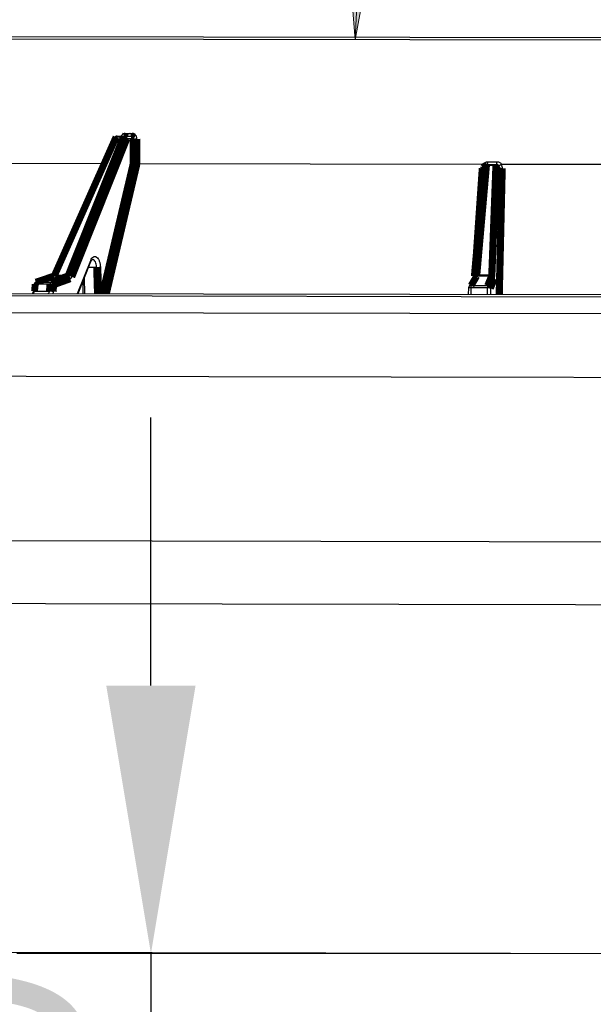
# Model space of a CAD drawing. Extents: x 0 to 361260, y 0 to 4201817.
# Tile 96 of 256: x 360665.62 to 360670.98, y 4199820.87 to 4199830.06. Entities that reach past the tile are written whole.
import ezdxf

# ---------------------------------------------------------------- set-up
doc = ezdxf.new("R2010")
doc.units = 0
doc.header["$LTSCALE"] = 0.5
doc.header["$MEASUREMENT"] = 0
doc.header["$PDMODE"] = 32
doc.header["$PDSIZE"] = 0.3
for name, pattern in [('K5LT32772', [0]), ('K5LT32773', [0]), ('K5LT_THIN', [0])]:
    doc.linetypes.add(name, pattern=pattern)
doc.layers.add('FORMAT', color=7, linetype='Continuous')
doc.layers.add("navro'z", color=7, linetype='Continuous')
doc.layers.add('СТРЕЧКА', color=5, linetype='Continuous', true_color=0x0000ff)
doc.styles.add('KDIMTEXTSTYLE', font='GOST_AU.SHX', dxfattribs={"width": 0.96, "oblique": 15, "height": 5})
doc.dimstyles.new('ISO-25', dxfattribs={"dimtxt": 2.5, "dimasz": 2.5, "dimexe": 1.25, "dimexo": 0.625, "dimtad": 1, "dimtxsty": 'Standard', "dimcen": 2.5, "dimadec": 0, "dimazin": 0, "dimtfac": 1, "dimtmove": 0, "dimatfit": 3, "dimfxl": 1, "dimarcsym": 0})
doc.dimstyles.new('KDIMSTYLE (1.00)', dxfattribs={"dimtxt": 5, "dimasz": 1, "dimexe": 2, "dimexo": 0, "dimgap": 1, "dimtad": 1, "dimtxsty": 'KDIMTEXTSTYLE', "dimsah": 1, "dimcen": 0, "dimdle": 1, "dimadec": 0, "dimazin": 0, "dimtfac": 0.667, "dimtmove": 0, "dimatfit": 3, "dimfxl": 1, "dimtvp": 1, "dimtolj": 1, "dimtzin": 0, "dimarcsym": 0})

# ---------------------------------------------------------------- blocks, each defined once
blk = doc.blocks.new('KDIMARROW_01')
blk.add_hatch(color=0).paths.add_polyline_path([(-5, -0.6582624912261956), (0, 0), (-5, 0.658262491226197), (-4.5, 5.51091059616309e-16)])
at = {"color": 0, "linetype": 'K5LT_THIN', "lineweight": 18}
for p, q in [((-4.5, 5.51091059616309e-16), (-5, 0.658262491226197)), ((-5, 0.658262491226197), (0, 0)), ((0, 0), (-5, -0.6582624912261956)), ((-5, -0.6582624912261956), (-4.5, 5.51091059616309e-16))]:
    blk.add_line(p, q, dxfattribs=at)
at = {"layer": 'СТРЕЧКА', "color": 0, "linetype": 'K5LT_THIN', "lineweight": 18}
blk.add_line((0, 0), (-1, 0), dxfattribs=at)
blk = doc.blocks.new('*D381')
at = {"layer": 'Defpoints', "color": 0, "lineweight": 106, "transparency": 16777216}
for p in [(360684.7944406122, 4199845.193264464), (360676.2073646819, 4199839.842044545), (360662.7314911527, 4199829.882174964), (360679.178037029, 4199829.851478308), (360679.178037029, 4199829.851478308)]:
    blk.add_point(p, dxfattribs=at)
at = {"layer": 'FORMAT', "color": 0, "lineweight": -2, "transparency": 16777216}
blk.add_arc((360679.178037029, 4199829.851478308), 10.42287426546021, 75.39228991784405, 174.393830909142, dxfattribs=at)
for p, rotation in [((360682.761144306, 4199839.639105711), 342.6426751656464), ((360668.7551809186, 4199829.870932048), 267.1434456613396)]:
    blk.add_blockref('KDIMARROW_01', p, dxfattribs=dict(at, rotation=rotation))
at = {"layer": 'FORMAT', "color": 7, "transparency": 16777216, "insert": (360671.6425399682, 4199840.656148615), "char_height": 5, "attachment_point": 5, "rotation": 34.89306041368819, "style": 'KDIMTEXTSTYLE'}
blk.add_mtext('\\A1;\\H3.5;\\W0.665;\\Q0;110°', dxfattribs=at)
blk = doc.blocks.new('*D383')
at = {"color": 0, "lineweight": -2, "transparency": 16777216}
for p, q in [((360666.8496126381, 4199823.846416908), (360666.8496126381, 4199826.346416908)), ((360670.1864460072, 4199821.346416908), (360665.5996126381, 4199821.346416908)), ((360666.8496126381, 4199821.346416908), (360666.8496126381, 4199816.729270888)), ((360670.1286957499, 4199816.729270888), (360665.5996126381, 4199816.729270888)), ((360666.8496126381, 4199814.229270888), (360666.8496126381, 4199811.729270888))]:
    blk.add_line(p, q, dxfattribs=at)
at = {"color": 0, "lineweight": 106, "transparency": 16777216}
for points in [[(360666.4329459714, 4199823.846416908), (360667.2662793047, 4199823.846416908), (360666.8496126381, 4199821.346416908)], [(360666.4329459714, 4199814.229270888), (360667.2662793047, 4199814.229270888), (360666.8496126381, 4199816.729270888)]]:
    blk.add_solid(points, dxfattribs=at)
at = {"layer": 'Defpoints', "color": 0, "lineweight": 106, "transparency": 16777216}
for p in [(360670.8114460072, 4199821.346416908), (360666.8496126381, 4199816.729270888), (360670.7536957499, 4199816.729270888)]:
    blk.add_point(p, dxfattribs=at)
at = {"color": 0, "transparency": 16777216, "insert": (360664.9746126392, 4199819.037843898), "char_height": 2.5, "attachment_point": 5, "rotation": 90}
blk.add_mtext('{\\W0.8;200}', dxfattribs=at)

msp = doc.modelspace()

# ---------------------------------------------------------------- linework, layer by layer
at = {"color": 7, "linetype": 'K5LT32772', "lineweight": 25, "transparency": 33554687}
for p, q in [((360662.756727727, 4199829.907452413), (360678.6856906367, 4199829.877721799)), ((360678.7106136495, 4199829.85235073), (360662.7314911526, 4199829.882174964)), ((360666.5339152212, 4199828.972524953), (360666.6022561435, 4199828.972397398)), ((360666.6022561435, 4199828.972397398), (360666.6620018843, 4199828.972285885)), ((360666.6089976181, 4199828.997709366), (360666.6748310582, 4199828.997586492)), ((360666.5103236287, 4199828.957213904), (360665.9374898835, 4199827.669197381)), ((360666.592447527, 4199828.96320878), (360666.5239454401, 4199828.963336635)), ((360666.6838979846, 4199828.946920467), (360666.6246658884, 4199828.947031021)), ((360666.4004508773, 4199828.7150303), (360664.0624666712, 4199828.719394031)), ((360666.7200977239, 4199828.714433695), (360666.7199282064, 4199828.714432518)), ((360669.9500819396, 4199828.708405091), (360666.7200977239, 4199828.714433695)), ((360670.0681893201, 4199828.697193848), (360669.9809831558, 4199828.697356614)), ((360669.9829538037, 4199828.708343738), (360670.0699398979, 4199828.708181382)), ((360669.9942138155, 4199828.733647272), (360670.0789757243, 4199828.733489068)), ((360670.0699398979, 4199828.708181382), (360670.0768151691, 4199828.70816855)), ((360671.3845517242, 4199828.705727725), (360670.1229966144, 4199828.708082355)), ((360670.0955879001, 4199828.682808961), (360670.056947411, 4199827.662890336)), ((360670.1012160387, 4199828.682798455), (360670.0955879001, 4199828.682808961)), ((360666.1708410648, 4199827.504063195), (360666.2895785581, 4199827.801972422)), ((360665.9070011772, 4199827.58987991), (360665.77012051, 4199827.590135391)), ((360665.9368256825, 4199827.665531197), (360665.7746338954, 4199827.610020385)), ((360665.7807583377, 4199827.611022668), (360665.9173477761, 4199827.610767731)), ((360666.0718710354, 4199827.666292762), (360665.9429508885, 4199827.666533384)), ((360665.9510518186, 4199827.675333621), (360666.0790679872, 4199827.675094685)), ((360666.2154141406, 4199827.615895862), (360666.2155118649, 4199827.503979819)), ((360669.8672650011, 4199827.65441391), (360669.8158729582, 4199827.565151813)), ((360670.0287338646, 4199827.666677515), (360669.8892247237, 4199827.666937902)), ((360669.8912979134, 4199827.677533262), (360670.0295996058, 4199827.67727513)), ((360660.5881287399, 4199827.514483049), (360680.865232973, 4199827.476636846)), ((360665.7573761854, 4199827.588363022), (360665.7505429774, 4199827.524349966)), ((360665.7632841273, 4199827.526122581), (360665.9023188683, 4199827.52586308)), ((360669.8124566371, 4199827.553225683), (360669.8104128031, 4199827.497270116)), ((360669.8358028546, 4199827.556772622), (360669.8336249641, 4199827.497226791)), ((360669.9897707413, 4199827.556485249), (360669.8358028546, 4199827.556772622)), ((360669.8378312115, 4199827.577675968), (360669.9914646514, 4199827.577389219)), ((360669.9898976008, 4199827.496935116), (360669.9897707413, 4199827.556485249)), ((360680.8905009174, 4199827.452613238), (360660.5626469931, 4199827.490554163)), ((360681.0608908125, 4199827.295851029), (360660.441462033, 4199827.334336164))]:
    msp.add_line(p, q, dxfattribs=at)
at = {"color": 8, "linetype": 'K5LT32773', "lineweight": 25, "true_color": 0x808080, "transparency": 33554687}
for p, q in [((360670.0736937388, 4199827.496778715), (360670.1012160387, 4199828.682798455)), ((360666.1653889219, 4199827.504073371), (360666.2880921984, 4199827.811926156)), ((360666.3430353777, 4199827.747802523), (360666.2679317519, 4199827.7479427)), ((360666.3782080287, 4199827.749086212), (360666.3856798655, 4199827.503662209)), ((360666.2281081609, 4199827.647744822), (360666.2282276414, 4199827.503956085)), ((360670.0174676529, 4199827.552407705), (360670.0175833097, 4199827.496883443))]:
    msp.add_line(p, q, dxfattribs=at)
at = {"color": 7, "linetype": 'K5LT32772', "transparency": 33554687, "const_width": 0.06443582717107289}
for points in [[(360666.5239454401, 4199828.963336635), (360666.506397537, 4199828.923886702), (360666.4362063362, 4199828.766086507), (360666.1554476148, 4199828.13487888), (360665.9510518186, 4199827.675333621)], [(360666.0790679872, 4199827.675094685), (360666.0947922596, 4199827.714549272), (360666.1576894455, 4199827.872367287), (360666.4092798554, 4199828.503633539), (360666.592447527, 4199828.96320878)], [(360666.6246658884, 4199828.947031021), (360666.3682287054, 4199828.303687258), (360666.111233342, 4199827.658917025)], [(360666.6089976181, 4199828.997709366), (360666.6087005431, 4199828.992745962), (360666.6079265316, 4199828.987986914), (360666.6067046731, 4199828.98361108), (360666.6050808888, 4199828.979782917), (360666.6031162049, 4199828.976646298), (360666.60088446, 4199828.974319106), (360666.5984695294, 4199828.972888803), (360666.5959621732, 4199828.972409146)], [(360666.6748310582, 4199828.997586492), (360666.674538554, 4199828.992623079), (360666.6737766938, 4199828.987864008), (360666.6725741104, 4199828.983488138), (360666.6709760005, 4199828.979659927), (360666.6690424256, 4199828.976523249), (360666.666846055, 4199828.974195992), (360666.6644694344, 4199828.972765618), (360666.6620018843, 4199828.972285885)], [(360666.6849814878, 4199828.720431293), (360666.6843931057, 4199828.843399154), (360666.6838979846, 4199828.946920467)], [(360666.7189968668, 4199828.946854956), (360666.7192408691, 4199828.895321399), (360666.7200977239, 4199828.714433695)], [(360669.9572304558, 4199828.684825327), (360669.9269800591, 4199828.340657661), (360669.8675965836, 4199827.664996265)], [(360669.9809831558, 4199828.697356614), (360669.9772706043, 4199828.655143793), (360669.9624206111, 4199828.486292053), (360669.9030238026, 4199827.810878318), (360669.8912979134, 4199827.677533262)], [(360670.0295996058, 4199827.67727513), (360670.0311970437, 4199827.71949285), (360670.0375867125, 4199827.888363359), (360670.0631439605, 4199828.563839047), (360670.0681893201, 4199828.697193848)], [(360665.9429508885, 4199827.666533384), (360665.916938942, 4199827.657630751), (360665.8128911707, 4199827.622020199), (360665.7807583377, 4199827.611022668)], [(360665.9173477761, 4199827.610767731), (360665.9421297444, 4199827.619672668), (360666.0412576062, 4199827.655292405), (360666.0718710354, 4199827.666292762)], [(360665.9368182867, 4199827.665529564), (360665.9387183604, 4199827.666069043), (360665.9429508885, 4199827.666533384)], [(360669.8892247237, 4199827.666937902), (360669.8840765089, 4199827.657996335), (360669.8634836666, 4199827.622230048), (360669.8378312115, 4199827.577675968)], [(360669.9914646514, 4199827.577389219), (360669.9951980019, 4199827.586333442), (360670.0101313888, 4199827.62211032), (360670.0287338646, 4199827.666677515)], [(360665.77012051, 4199827.590135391), (360665.7647008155, 4199827.53938787), (360665.7632841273, 4199827.526122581)], [(360665.9023188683, 4199827.52586308), (360665.9044732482, 4199827.555318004), (360665.9044988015, 4199827.555667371), (360665.9070011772, 4199827.58987991)], [(360665.9419648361, 4199827.585788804), (360665.9394610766, 4199827.551576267), (360665.9372799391, 4199827.521771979)], [(360666.0964888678, 4199827.641313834), (360666.0170869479, 4199827.612782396), (360665.9419648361, 4199827.585788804)], [(360670.0547383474, 4199827.641695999), (360670.0358274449, 4199827.596391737), (360670.0174676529, 4199827.552407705)]]:
    msp.add_lwpolyline(points, dxfattribs=at)
at = {"color": 8, "linetype": 'K5LT32773', "true_color": 0x808080, "transparency": 33554687, "const_width": 0.06443582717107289}
for points in [[(360666.3979624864, 4199827.503639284), (360666.5374224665, 4199828.094880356), (360666.6849814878, 4199828.720431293)], [(360666.7199282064, 4199828.714432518), (360666.7090910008, 4199828.668499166), (360666.6657411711, 4199828.484759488), (360666.4923479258, 4199827.749796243), (360666.4342608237, 4199827.503571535)], [(360669.8863565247, 4199827.878445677), (360669.9230640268, 4199828.410577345), (360669.9410886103, 4199828.671875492)], [(360669.9572296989, 4199828.684818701), (360669.9574026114, 4199828.68593228), (360669.9585183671, 4199828.688669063), (360669.9605649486, 4199828.691173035), (360669.9634642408, 4199828.69334862), (360669.9671055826, 4199828.695112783), (360669.9713499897, 4199828.696398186), (360669.9760354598, 4199828.697155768), (360669.9809831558, 4199828.697356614)], [(360670.1286318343, 4199828.671525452), (360670.1275632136, 4199828.62557235), (360670.1232889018, 4199828.441759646), (360670.1061942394, 4199827.706504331), (360670.1013176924, 4199827.496727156)], [(360666.3504767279, 4199827.503727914), (360666.3441958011, 4199827.709738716), (360666.3430353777, 4199827.747802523)], [(360669.8912979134, 4199827.677533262), (360669.8863580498, 4199827.67732735), (360669.8816813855, 4199827.67656629), (360669.8774459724, 4199827.675279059), (360669.8738130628, 4199827.673514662), (360669.8709209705, 4199827.671340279), (360669.8688798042, 4199827.66883869), (360669.8677672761, 4199827.666105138), (360669.867594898, 4199827.664992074)], [(360665.7807583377, 4199827.611022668), (360665.7765259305, 4199827.610558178), (360665.7746338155, 4199827.610021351)]]:
    msp.add_lwpolyline(points, dxfattribs=at)
at = {"color": 7, "linetype": 'K5LT32772', "lineweight": 25, "transparency": 33554687}
for centre, radius, start, end in [((360666.5338671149, 4199828.946750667), 0.02577433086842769, 89.8930604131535, 156.0219795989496), ((360666.5360977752, 4199828.960153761), 0.01256224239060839, 100.0052955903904, 165.3230804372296), ((360666.6044998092, 4199828.960172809), 0.01242878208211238, 100.4001528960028, 165.8613418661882), ((360666.6004735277, 4199828.948240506), 0.02422257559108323, 357.1379086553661, 85.77960733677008), ((360666.5928343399, 4199828.923808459), 0.03940221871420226, 36.11245083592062, 90.56248370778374), ((360666.702927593, 4199829.739926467), 0.7932342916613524, 268.6253483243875, 271.1607724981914), ((360669.9829056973, 4199828.682569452), 0.02577433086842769, 89.8930604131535, 174.9769114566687), ((360670.0036568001, 4199828.698960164), 0.02273027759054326, 155.6177258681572, 184.0453962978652), ((360669.924230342, 4199828.727576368), 0.07024629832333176, 344.0961845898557, 4.957863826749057), ((360670.0933214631, 4199828.698822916), 0.02518488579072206, 158.1862551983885, 183.7087295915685), ((360670.0724849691, 4199828.672090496), 0.02546823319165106, 24.88865667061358, 99.71032124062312), ((360670.0698551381, 4199828.682446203), 0.02573531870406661, 0.8076512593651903, 89.81129496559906), ((360670.0006300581, 4199828.727421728), 0.07858025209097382, 345.817401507, 4.428330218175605), ((360670.1235718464, 4199828.698193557), 0.02714389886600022, 214.5528471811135, 280.7435508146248), ((360666.3290621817, 4199828.613164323), 0.8654746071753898, 270.92508776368, 273.2552834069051), ((360665.7829798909, 4199827.585635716), 0.02577433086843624, 108.8937047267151, 173.906321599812), ((360665.7939306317, 4199827.591161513), 0.02383222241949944, 123.5530903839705, 182.4676925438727), ((360665.9309779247, 4199827.591009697), 0.02400335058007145, 124.5999886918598, 182.697787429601), ((360665.9106952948, 4199827.470000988), 0.1199358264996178, 74.88727433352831, 91.76503419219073), ((360665.9153951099, 4199827.584223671), 0.02661578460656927, 3.371204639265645, 85.7927169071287), ((360666.0699193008, 4199827.6397488), 0.02661561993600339, 3.371014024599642, 85.79470159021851), ((360666.0794014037, 4199827.635692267), 0.03940382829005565, 36.11469702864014, 90.48481552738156), ((360670.0288113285, 4199827.640732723), 0.02594490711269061, 2.127750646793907, 90.17106879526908), ((360670.0338629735, 4199827.652191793), 0.02544307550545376, 24.86548983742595, 99.64627042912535), ((360665.9060108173, 4199827.40598527), 0.1199346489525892, 74.8873300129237, 91.76401496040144), ((360669.8382097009, 4199827.552292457), 0.02577433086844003, 150.0690919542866, 177.9080360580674), ((360669.9159629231, 4199827.559544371), 0.08020797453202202, 166.9349415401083, 181.980365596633), ((360670.085498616, 4199827.559248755), 0.09576775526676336, 169.0809790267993, 181.6535753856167), ((360669.9964243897, 4199827.505575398), 0.05134280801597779, 65.80408184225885, 97.44605120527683), ((360669.9915406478, 4199827.551444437), 0.02594489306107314, 2.127736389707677, 90.16782816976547)]:
    msp.add_arc(centre, radius, start, end, dxfattribs=at)
at = {"color": 8, "linetype": 'K5LT32773', "lineweight": 25, "true_color": 0x808080, "transparency": 33554687}
for centre, radius, start, end in [((360666.5216692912, 4199828.950161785), 0.01337002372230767, 80.19806994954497, 148.1156243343), ((360669.9427007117, 4199828.714352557), 0.04250764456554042, 267.8265377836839, 289.0871022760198), ((360666.27920854, 4199827.80551486), 0.01095555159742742, 341.1118108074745, 35.81781549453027), ((360665.7659657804, 4199827.573166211), 0.01747039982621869, 76.24236253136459, 119.5469746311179), ((360665.9488315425, 4199827.662062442), 0.01345562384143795, 80.50234195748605, 146.7953760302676), ((360669.8890157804, 4199827.641789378), 0.02514939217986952, 89.52397634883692, 149.8959645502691), ((360665.7591587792, 4199827.508441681), 0.018155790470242, 76.86657776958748, 118.3897751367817), ((360669.8289437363, 4199827.523309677), 0.03415869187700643, 78.41616466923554, 118.8677878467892), ((360669.8376237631, 4199827.552527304), 0.02514951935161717, 89.52738451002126, 149.8667158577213)]:
    msp.add_arc(centre, radius, start, end, dxfattribs=at)
for points, knots in [([(360666.6089976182, 4199828.997709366), (360666.6059779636, 4199828.997506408), (360666.5979696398, 4199828.996968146), (360666.5857929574, 4199828.991068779), (360666.5757349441, 4199828.98218466), (360666.5723432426, 4199828.974748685), (360666.5712971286, 4199828.972455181)], [0, 0, 0, 0, 0.1982816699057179, 0.525856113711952, 0.8537581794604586, 1, 1, 1, 1]), ([(360666.3430353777, 4199827.747802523), (360666.3429833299, 4199827.749015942), (360666.3425605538, 4199827.758872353), (360666.33988569, 4199827.777187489), (360666.3323108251, 4199827.799309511), (360666.321679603, 4199827.814828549), (360666.3115974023, 4199827.82256631), (360666.3056073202, 4199827.821691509), (360666.3038520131, 4199827.821435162)], [0, 0, 0, 0, 0.03082877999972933, 0.2504172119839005, 0.4699647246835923, 0.6894863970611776, 0.9090084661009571, 1, 1, 1, 1]), ([(360665.9372799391, 4199827.521771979), (360665.9367921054, 4199827.515896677), (360665.9362690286, 4199827.509596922), (360665.9343927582, 4199827.504826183), (360665.9342663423, 4199827.50450475)], [0, 0, 0, 0, 0.932623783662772, 1, 1, 1, 1])]:
    msp.add_open_spline(points, degree=3, knots=knots, dxfattribs=at)
at = {"color": 7, "linetype": 'K5LT32772', "lineweight": 25, "transparency": 33554687}
for points, knots in [([(360666.6620018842, 4199828.972285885), (360666.6649149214, 4199828.972280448), (360666.6677634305, 4199828.971620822), (360666.6730816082, 4199828.969079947), (360666.6755093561, 4199828.967204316), (360666.681565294, 4199828.960202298), (360666.6839234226, 4199828.953649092), (360666.6838979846, 4199828.946920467)], [0, 0, 0, 0, 0.2500000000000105, 0.2500000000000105, 0.5000000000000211, 0.5000000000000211, 1, 1, 1, 1]), ([(360666.7189968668, 4199828.946854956), (360666.7189650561, 4199828.953574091), (360666.7177762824, 4199828.960229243), (360666.7144603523, 4199828.969370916), (360666.7130830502, 4199828.972325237), (360666.7098620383, 4199828.9778483), (360666.7080385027, 4199828.980395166), (360666.7039726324, 4199828.985066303), (360666.7017053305, 4199828.987204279), (360666.6969202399, 4199828.990876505), (360666.6943900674, 4199828.992433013), (360666.6890512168, 4199828.994979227), (360666.6862533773, 4199828.995954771), (360666.6806166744, 4199828.997248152), (360666.6777493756, 4199828.997581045), (360666.6748310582, 4199828.997586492)], [0, 0, 0, 0, 0.2499999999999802, 0.2499999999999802, 0.3749999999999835, 0.3749999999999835, 0.4999999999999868, 0.4999999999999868, 0.6249999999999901, 0.6249999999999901, 0.7499999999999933, 0.7499999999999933, 0.8749999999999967, 0.8749999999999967, 1, 1, 1, 1]), ([(360666.7199282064, 4199828.714432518), (360666.7169250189, 4199828.714385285), (360666.7136460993, 4199828.714508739), (360666.7069110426, 4199828.715070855), (360666.7034796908, 4199828.715510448), (360666.6970585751, 4199828.716622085), (360666.6940209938, 4199828.717303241), (360666.6888315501, 4199828.718786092), (360666.6866021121, 4199828.719612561), (360666.6849814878, 4199828.720431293)], [0, 0, 0, 0, 0.25, 0.25, 0.5, 0.5, 0.75, 0.75, 1, 1, 1, 1]), ([(360669.9410886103, 4199828.671875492), (360669.9415236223, 4199828.678181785), (360669.9430571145, 4199828.684304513), (360669.9484177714, 4199828.696165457), (360669.9521210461, 4199828.701611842), (360669.9569156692, 4199828.706429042)], [0, 0, 0, 0, 0.5, 0.5, 1, 1, 1, 1]), ([(360669.9500819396, 4199828.708405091), (360669.9523619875, 4199828.712266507), (360669.9551002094, 4199828.715767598), (360669.9613967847, 4199828.721988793), (360669.9649968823, 4199828.724722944), (360669.9726548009, 4199828.729104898), (360669.9768198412, 4199828.730817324), (360669.9853744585, 4199828.733084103), (360669.9897456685, 4199828.733655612), (360669.9942138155, 4199828.733647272)], [0, 0, 0, 0, 0.25, 0.25, 0.5, 0.5, 0.75, 0.75, 1, 1, 1, 1]), ([(360669.9569156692, 4199828.706429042), (360669.9590678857, 4199828.704875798), (360669.962233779, 4199828.702590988), (360669.964465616, 4199828.70131087), (360669.9651802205, 4199828.700900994)], [0, 0, 0, 0, 0.6798133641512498, 1, 1, 1, 1]), ([(360670.0968471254, 4199828.698434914), (360670.0944446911, 4199828.70147597), (360670.0913733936, 4199828.703931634), (360670.0862151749, 4199828.706435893), (360670.0843732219, 4199828.707085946), (360670.0806492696, 4199828.707944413), (360670.0787510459, 4199828.708164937), (360670.0768151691, 4199828.70816855)], [0, 0, 0, 0, 0.4999999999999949, 0.4999999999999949, 0.7499999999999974, 0.7499999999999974, 1, 1, 1, 1]), ([(360670.0789757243, 4199828.733489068), (360670.0834512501, 4199828.733480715), (360670.0878263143, 4199828.732892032), (360670.0963816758, 4199828.730589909), (360670.1005430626, 4199828.728859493), (360670.1081862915, 4199828.724442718), (360670.1117764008, 4199828.721689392), (360670.1180342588, 4199828.715445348), (360670.120736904, 4199828.711955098), (360670.1229966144, 4199828.708082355)], [0, 0, 0, 0, 0.25, 0.25, 0.5, 0.5, 0.75, 0.75, 1, 1, 1, 1]), ([(360670.1159694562, 4199828.706132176), (360670.1114527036, 4199828.703043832), (360670.107145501, 4199828.700631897), (360670.1020160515, 4199828.698570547), (360670.1005740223, 4199828.698157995), (360670.0982432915, 4199828.697880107), (360670.0973785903, 4199828.698025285), (360670.0968471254, 4199828.698434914)], [0, 0, 0, 0, 0.5000000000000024, 0.5000000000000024, 0.7500000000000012, 0.7500000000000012, 1, 1, 1, 1]), ([(360670.1012160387, 4199828.682798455), (360670.1013852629, 4199828.685529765), (360670.1011298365, 4199828.68821931), (360670.0997049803, 4199828.693507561), (360670.0985407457, 4199828.696067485), (360670.0968471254, 4199828.698434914)], [0, 0, 0, 0, 0.5, 0.5, 1, 1, 1, 1]), ([(360670.1159694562, 4199828.706132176), (360670.1203238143, 4199828.701300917), (360670.1235199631, 4199828.695866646), (360670.1278054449, 4199828.683974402), (360670.1287786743, 4199828.677839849), (360670.1286318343, 4199828.671525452)], [0, 0, 0, 0, 0.5, 0.5, 1, 1, 1, 1]), ([(360666.2880921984, 4199827.811926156), (360666.2912784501, 4199827.819920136), (360666.2949802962, 4199827.826713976), (360666.3012937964, 4199827.835134), (360666.3035179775, 4199827.837619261), (360666.308078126, 4199827.841823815), (360666.3104307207, 4199827.843566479), (360666.3152823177, 4199827.846325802), (360666.3177972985, 4199827.84734116), (360666.3228157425, 4199827.848567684), (360666.325335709, 4199827.848792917), (360666.3303969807, 4199827.848472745), (360666.3329594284, 4199827.847918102), (360666.3379925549, 4199827.846038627), (360666.3404556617, 4199827.844724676), (360666.3476883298, 4199827.839686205), (360666.3523490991, 4199827.834777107), (360666.3585813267, 4199827.825634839), (360666.3605496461, 4199827.82228132), (360666.3642618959, 4199827.814944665), (360666.3659892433, 4199827.81098531), (360666.3691074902, 4199827.80269389), (360666.3705124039, 4199827.798335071), (360666.3730102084, 4199827.789186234), (360666.3741050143, 4199827.784369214), (360666.3768067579, 4199827.769732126), (360666.377890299, 4199827.759523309), (360666.3782080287, 4199827.749086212)], [0, 0, 0, 0, 0.125000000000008, 0.125000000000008, 0.1875000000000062, 0.1875000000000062, 0.2500000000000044, 0.2500000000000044, 0.3125000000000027, 0.3125000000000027, 0.3750000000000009, 0.3750000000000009, 0.4374999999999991, 0.4374999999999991, 0.4999999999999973, 0.4999999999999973, 0.6249999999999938, 0.6249999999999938, 0.6874999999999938, 0.6874999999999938, 0.7499999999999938, 0.7499999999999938, 0.8124999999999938, 0.8124999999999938, 0.8749999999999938, 0.8749999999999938, 1, 1, 1, 1]), ([(360666.289811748, 4199827.801298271), (360666.291018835, 4199827.804521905), (360666.2943980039, 4199827.813546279), (360666.3008941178, 4199827.820988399), (360666.3040164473, 4199827.822545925), (360666.3038465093, 4199827.822485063), (360666.3038053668, 4199827.822470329)], [0, 0, 0, 0, 0.1951233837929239, 0.5462364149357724, 0.8901425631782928, 1, 1, 1, 1]), ([(360665.9374495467, 4199827.669458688), (360665.9370435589, 4199827.668500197), (360665.9360395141, 4199827.666129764), (360665.9353772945, 4199827.665359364), (360665.9349828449, 4199827.664900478)], [0, 0, 0, 0, 0.4043523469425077, 1, 1, 1, 1]), ([(360666.0964888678, 4199827.641313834), (360666.0993993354, 4199827.64235965), (360666.1021334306, 4199827.644405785), (360666.1071862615, 4199827.650438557), (360666.1093864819, 4199827.654283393), (360666.111233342, 4199827.658917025)], [0, 0, 0, 0, 0.5, 0.5, 1, 1, 1, 1]), ([(360669.8675878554, 4199827.665119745), (360669.86725512, 4199827.661737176), (360669.8666740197, 4199827.655829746), (360669.8661450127, 4199827.653031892), (360669.8659189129, 4199827.651836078)], [0, 0, 0, 0, 0.5725958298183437, 1, 1, 1, 1]), ([(360669.8892247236, 4199827.666937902), (360669.889585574, 4199827.667528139), (360669.8899520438, 4199827.668766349), (360669.8906615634, 4199827.672391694), (360669.8909980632, 4199827.674747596), (360669.8912979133, 4199827.677533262)], [0, 0, 0, 0, 0.5, 0.5, 1, 1, 1, 1]), ([(360670.0295996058, 4199827.67727513), (360670.0295491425, 4199827.674488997), (360670.0294468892, 4199827.672138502), (360670.0291506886, 4199827.668510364), (360670.0289593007, 4199827.667268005), (360670.0287338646, 4199827.666677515)], [0, 0, 0, 0, 0.5, 0.5, 1, 1, 1, 1]), ([(360670.0547383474, 4199827.641695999), (360670.0549847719, 4199827.64228635), (360670.0552216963, 4199827.643212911), (360670.0556620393, 4199827.645657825), (360670.0558666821, 4199827.647174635), (360670.0562446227, 4199827.650802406), (360670.0564167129, 4199827.652913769), (360670.0567142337, 4199827.65755508), (360670.0568418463, 4199827.660103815), (360670.056947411, 4199827.662890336)], [0, 0, 0, 0, 0.25, 0.25, 0.5, 0.5, 0.75, 0.75, 1, 1, 1, 1]), ([(360665.7503493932, 4199827.524460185), (360665.7500666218, 4199827.521883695), (360665.749437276, 4199827.516149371), (360665.7471431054, 4199827.50926553), (360665.7449097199, 4199827.504574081), (360665.7432731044, 4199827.502894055), (360665.7436963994, 4199827.503187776), (360665.7437926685, 4199827.503254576)], [0, 0, 0, 0, 0.217433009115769, 0.4839262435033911, 0.7119116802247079, 0.9344807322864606, 1, 1, 1, 1]), ([(360665.7496129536, 4199827.504849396), (360665.7527116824, 4199827.504843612), (360665.7557965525, 4199827.506992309), (360665.7607729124, 4199827.514737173), (360665.762555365, 4199827.520164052), (360665.7632841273, 4199827.526122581)], [0, 0, 0, 0, 0.5, 0.5, 1, 1, 1, 1]), ([(360665.9023188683, 4199827.52586308), (360665.90197628, 4199827.519903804), (360665.9005979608, 4199827.51447814), (360665.8963090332, 4199827.506730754), (360665.8934923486, 4199827.504580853), (360665.8905359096, 4199827.504586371)], [0, 0, 0, 0, 0.5, 0.5, 1, 1, 1, 1])]:
    msp.add_open_spline(points, degree=3, knots=knots, dxfattribs=at)
for points in [[(360669.9569156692, 4199828.706429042), (360669.9550243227, 4199828.707819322), (360669.9525707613, 4199828.708400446), (360669.9500819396, 4199828.708405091)], [(360670.1229966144, 4199828.708082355), (360670.120503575, 4199828.708087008), (360670.1179918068, 4199828.707514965), (360670.1159694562, 4199828.706132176)], [(360665.9429508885, 4199827.666533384), (360665.9460410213, 4199827.667580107), (360665.9489088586, 4199827.670696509), (360665.9510518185, 4199827.675333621)], [(360666.0790679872, 4199827.675094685), (360666.0773008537, 4199827.670456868), (360666.0747530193, 4199827.667339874), (360666.0718710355, 4199827.666292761)]]:
    msp.add_open_spline(points, degree=3, dxfattribs=at)
at = {"layer": "navro'z", "color": 7, "lineweight": 30, "transparency": 33554687}
msp.add_line((360683.9956616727, 4199821.321809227), (360646.0643825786, 4199821.392606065), dxfattribs=at)
msp.add_line((360683.9956616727, 4199821.321809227), (360646.0643825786, 4199821.392606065), dxfattribs=at)
at = {"layer": "navro'z", "color": 0, "lineweight": 30, "transparency": 33554687}
msp.add_lwpolyline([(360660.5753531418, 4199826.743270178), (360681.0117730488, 4199826.705126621), (360681.0089021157, 4199825.166948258), (360660.5724822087, 4199825.205091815)], close=True, dxfattribs=at)
at = {"layer": "navro'z", "color": 7, "lineweight": 30, "transparency": 33554687}
msp.add_lwpolyline([(360646.0704611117, 4199824.649340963), (360684.0055412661, 4199824.57853703), (360683.999462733, 4199821.321802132), (360646.0643825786, 4199821.392606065)], close=True, dxfattribs=at)
msp.add_lwpolyline([(360646.0704611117, 4199824.649340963), (360684.0055412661, 4199824.57853703), (360683.999462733, 4199821.321802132), (360646.0643825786, 4199821.392606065)], close=True, dxfattribs=at)

# ---------------------------------------------------------------- dimensions: what is measured, and where the dimension line sits
dim = msp.add_linear_dim(base=(360666.8496126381, 4199816.729270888), p1=(360670.8114460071, 4199821.346416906), p2=(360670.7536957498, 4199816.729270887), angle=90, text='{\\W0.8;200}', dimstyle='ISO-25')
dim.commit()
dim.dimension.update_dxf_attribs({"geometry": '*D383', "text_midpoint": (360666.8496126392, 4199819.037843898), "dimtype": 160})
at = {"layer": 'FORMAT', "color": 7, "transparency": 33554687}
dim = msp.add_angular_dim_2l(base=(360676.2073646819, 4199839.842044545), line1=((360679.178037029, 4199829.851478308), (360684.7944406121, 4199845.193264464)), line2=((360679.178037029, 4199829.851478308), (360662.7314911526, 4199829.882174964)), dimstyle='KDIMSTYLE (1.00)', override={"dimpost": '\\H3.5;\\W0.665;\\Q0;<>', "dimblk1": 'KDIMARROW_01', "dimblk2": 'KDIMARROW_01', "dimclrt": 7, "dimtolj": 1}, dxfattribs=at)
dim.commit()
dim.dimension.update_dxf_attribs({"geometry": '*D381', "text_midpoint": (360673.2156679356, 4199838.400540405), "dimtype": 162})

doc.saveas('drawing.dxf')
